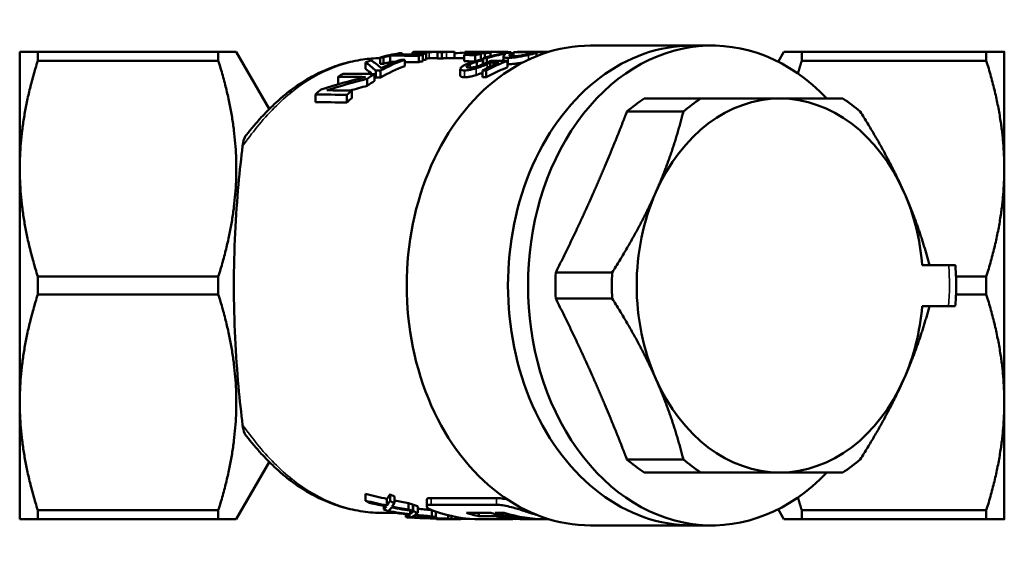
# Model space of a CAD drawing. Header units: millimetres. Extents: x 27 to 202, y 71 to 253.
# Tile 1 of 4: x 27 to 106, y 92 to 134. Entities that reach past the tile are written whole.
import ezdxf

# ---------------------------------------------------------------- set-up
doc = ezdxf.new("R2010")
doc.units = ezdxf.units.MM
doc.layers.add('Видимые тонкие (ГОСТ)', color=7, linetype='Continuous', lineweight=35)
doc.layers.add('Видимый контур (ГОСТ)', color=7, linetype='Continuous', lineweight=50)

msp = doc.modelspace()

# ---------------------------------------------------------------- linework, layer by layer
at = {"layer": 'Видимые тонкие (ГОСТ)'}
for p, q in [((58.846, 131.645), (58.846, 131.477)), ((59.231, 131.694), (59.231, 131.676)), ((59.761, 131.689), (59.761, 131.682)), ((59.829, 131.67), (59.829, 131.17)), ((60.578, 131.693), (60.578, 131.669)), ((61.224, 131.684), (61.224, 131.184)), ((65.827, 131.259), (65.827, 130.974)), ((66.173, 131.21), (66.173, 130.696)), ((66.286, 131.472), (66.286, 131.382)), ((67.792, 131.444), (67.792, 131.06)), ((63.131, 130.709), (63.131, 130.422)), ((63.598, 130.364), (63.598, 129.825)), ((64.474, 130.704), (64.474, 130.387)), ((62.668, 130.2), (62.668, 129.656)), ((60.001, 95.359), (60.001, 95.893)), ((65.232, 95.359), (65.232, 95.893)), ((67.427, 94.86), (67.427, 95.005)), ((66.723, 94.209), (66.723, 94.221))]:
    msp.add_line(p, q, dxfattribs=at)
for centre, major_axis, ratio, start_param, end_param in [((56.157, 112.944), (0, 18.25), 0.766044, 0.018023, 0.548933), ((49.662, 126.806), (-1.248, 1.563), 0.54835, 5.870504, 6.283185), ((90.668, 112.94), (0, -14.25), 0.766044, 1.453737, 1.685639), ((49.662, 99.081), (-1.248, -1.563), 0.54835, 0, 0.412681), ((56.157, 112.944), (0, -18.25), 0.766044, 5.734253, 6.283185)]:
    msp.add_ellipse(centre, major_axis=major_axis, ratio=ratio, start_param=start_param, end_param=end_param, dxfattribs=at)
for points, knots in [([(44.861, 124.136), (45.24, 124.663), (45.627, 125.171), (46.019, 125.65), (46.465, 126.196), (46.926, 126.713), (47.875, 127.672), (48.363, 128.114), (48.862, 128.512)], [-0.1789919, -0.1789919, -0.1789919, -0.1789919, 0, 0, 0, 0.204168, 0.204168, 0.408336, 0.408336, 0.408336, 0.408336]), ([(48.862, 97.375), (48.363, 97.774), (47.875, 98.216), (46.926, 99.175), (46.465, 99.692), (46.019, 100.238), (45.627, 100.717), (45.24, 101.225), (44.861, 101.751)], [0, 0, 0, 0, 0.204168, 0.204168, 0.408336, 0.408336, 0.408336, 0.5873279, 0.5873279, 0.5873279, 0.5873279])]:
    msp.add_open_spline(points, degree=3, knots=knots, dxfattribs=at)
at = {"layer": 'Видимый контур (ГОСТ)'}
for p, q in [((72.777, 132.194), (80.904, 132.194)), ((80.904, 132.194), (82.511, 132.194)), ((26.979, 131.682), (26.986, 131.694)), ((26.979, 131.682), (26.979, 94.206)), ((26.986, 131.694), (28.429, 131.694)), ((28.429, 130.979), (28.429, 131.694)), ((42.915, 131.694), (28.429, 131.694)), ((42.915, 131.694), (44.358, 131.694)), ((42.915, 131.694), (42.915, 130.979)), ((47.006, 127.108), (44.358, 131.694)), ((55.905, 131.245), (55.905, 130.732)), ((56.163, 131.244), (56.163, 130.731)), ((56.713, 131.388), (56.713, 130.879)), ((57.674, 131.572), (57.674, 131.473)), ((58.497, 131.665), (58.497, 131.47)), ((58.994, 131.379), (58.994, 130.87)), ((59.01, 131.694), (59.292, 131.694)), ((59.315, 131.451), (59.315, 130.944)), ((59.602, 131.567), (59.602, 131.064)), ((60.419, 131.694), (60.699, 131.694)), ((60.512, 131.665), (60.512, 131.164)), ((60.838, 131.665), (60.838, 131.164)), ((61.312, 131.694), (61.626, 131.694)), ((61.626, 131.194), (62.636, 131.194)), ((61.868, 131.68), (61.868, 131.194)), ((62.636, 131.447), (62.636, 130.94)), ((62.704, 131.678), (62.704, 131.461)), ((62.962, 131.678), (62.962, 131.502)), ((63.297, 131.694), (65.876, 131.694)), ((63.419, 131.585), (63.419, 131.508)), ((63.512, 131.694), (63.512, 131.597)), ((63.53, 131.424), (63.53, 130.959)), ((63.984, 131.515), (63.984, 131.031)), ((64.156, 131.18), (64.156, 131.03)), ((64.313, 131.569), (64.313, 131.228)), ((64.449, 131.179), (64.449, 130.819)), ((64.767, 131.628), (64.767, 131.351)), ((65.792, 131.693), (65.792, 131.559)), ((65.792, 131.31), (65.792, 130.974)), ((66.114, 131.691), (66.114, 131.598)), ((66.401, 131.659), (66.401, 131.597)), ((66.425, 131.597), (66.425, 131.335)), ((66.606, 131.656), (66.606, 131.328)), ((68.298, 131.694), (68.985, 131.694)), ((68.433, 131.584), (68.433, 131.339)), ((69.137, 131.652), (69.137, 131.598)), ((87.827, 130.9), (88.285, 131.694)), ((88.285, 131.694), (89.728, 131.694)), ((89.728, 130.979), (89.728, 131.694)), ((89.728, 131.694), (104.535, 131.694)), ((104.535, 131.694), (104.535, 130.979)), ((105.979, 122.319), (105.979, 131.694)), ((42.915, 130.979), (28.429, 130.979)), ((54.73, 130.84), (54.73, 130.315)), ((57.886, 131.058), (57.886, 130.54)), ((62.838, 130.503), (62.838, 130.498)), ((63.659, 130.896), (63.659, 130.513)), ((64.128, 131.02), (64.128, 130.682)), ((64.158, 131.03), (64.158, 130.694)), ((64.741, 130.823), (64.741, 130.519)), ((66.112, 130.972), (66.112, 130.451)), ((89.728, 130.979), (104.535, 130.979)), ((52.539, 129.695), (52.539, 129.133)), ((55.454, 129.91), (55.454, 129.356)), ((55.541, 130.185), (55.541, 129.639)), ((55.92, 130.181), (55.92, 129.636)), ((62.33, 130.33), (62.33, 129.79)), ((64.115, 130.197), (64.115, 129.653)), ((64.412, 130.195), (64.412, 129.65)), ((54.869, 129.534), (54.869, 128.967)), ((50.706, 128.278), (50.706, 127.662)), ((53.237, 128.241), (53.237, 127.624)), ((53.621, 128.58), (53.621, 127.977)), ((77.084, 127.944), (81.615, 127.944)), ((75.698, 126.899), (80.229, 126.899)), ((105.979, 103.569), (105.979, 122.319)), ((99.397, 114.573), (101.512, 114.573)), ((102.053, 114.573), (101.512, 114.573)), ((69.988, 113.988), (74.519, 113.988)), ((28.429, 112.229), (28.429, 113.658)), ((42.915, 113.658), (28.429, 113.658)), ((42.915, 113.658), (42.915, 112.229)), ((102.107, 113.658), (104.535, 113.658)), ((104.535, 113.658), (104.535, 112.229)), ((42.915, 112.229), (28.429, 112.229)), ((102.107, 112.229), (104.535, 112.229)), ((69.988, 111.899), (74.519, 111.899)), ((101.509, 111.276), (99.394, 111.276)), ((101.509, 111.276), (102.05, 111.276)), ((105.979, 94.194), (105.979, 103.569)), ((47.006, 98.78), (44.358, 94.194)), ((75.698, 98.988), (80.229, 98.988)), ((77.084, 97.944), (81.615, 97.944)), ((54.717, 95.673), (54.717, 96.217)), ((56.442, 95.294), (56.442, 95.826)), ((56.699, 95.66), (56.699, 96.204)), ((57.054, 95.472), (57.054, 96.01)), ((59.633, 95.227), (59.633, 95.757)), ((60.001, 95.893), (65.232, 95.893)), ((28.429, 94.194), (28.429, 94.908)), ((42.915, 94.908), (28.429, 94.908)), ((42.915, 94.908), (42.915, 94.194)), ((56.198, 94.978), (56.198, 95.257)), ((56.581, 94.836), (56.581, 94.872)), ((58.178, 94.97), (58.178, 95.492)), ((58.305, 94.603), (58.305, 94.878)), ((58.513, 94.846), (58.513, 95.364)), ((58.562, 94.828), (58.562, 95.346)), ((58.918, 94.711), (58.918, 95.225)), ((65.232, 95.359), (60.001, 95.359)), ((60.042, 94.42), (60.042, 94.915)), ((87.827, 94.988), (88.285, 94.194)), ((89.728, 94.908), (104.535, 94.908)), ((89.728, 94.194), (89.728, 94.908)), ((104.535, 94.908), (104.535, 94.194)), ((26.979, 94.206), (26.986, 94.194)), ((28.429, 94.194), (26.986, 94.194)), ((42.915, 94.194), (28.429, 94.194)), ((44.358, 94.194), (42.915, 94.194)), ((56.157, 94.694), (57.146, 94.694)), ((57.968, 94.361), (57.968, 94.592)), ((58.062, 94.424), (58.062, 94.581)), ((60.377, 94.357), (60.377, 94.793)), ((60.431, 94.194), (60.431, 94.245)), ((61.271, 94.194), (60.431, 94.194)), ((61.271, 94.194), (61.271, 94.225)), ((61.322, 94.194), (61.806, 94.194)), ((61.35, 94.24), (61.35, 94.51)), ((61.601, 94.214), (61.601, 94.219)), ((61.619, 94.218), (61.619, 94.449)), ((61.946, 94.198), (61.946, 94.382)), ((62.833, 94.696), (64.782, 94.696)), ((63.825, 94.438), (63.825, 94.696)), ((65.115, 94.438), (63.825, 94.438)), ((63.979, 94.194), (66.135, 94.194)), ((65.115, 94.438), (65.115, 94.598)), ((65.126, 94.696), (65.861, 94.696)), ((65.364, 94.221), (67.312, 94.221)), ((66.013, 94.285), (66.013, 94.389)), ((67.099, 94.196), (67.099, 94.221)), ((67.863, 94.196), (67.099, 94.196)), ((68.083, 94.194), (68.427, 94.194)), ((69.162, 94.194), (69.438, 94.194)), ((89.728, 94.194), (88.285, 94.194)), ((89.728, 94.194), (104.535, 94.194)), ((72.777, 93.694), (80.904, 93.694)), ((80.904, 93.694), (82.511, 93.694))]:
    msp.add_line(p, q, dxfattribs=at)
for centre, major_axis, ratio, start_param, end_param in [((82.511, 112.944), (0, 19.25), 0.766044, 5.605811, 10.102153), ((72.777, 112.944), (0, 19.25), 0.766044, 0, 3.141593), ((80.904, 112.944), (0, 19.25), 0.766044, 0, 3.141593), ((80.904, 112.944), (0, 19.25), 0.766044, 0, 3.141593), ((59.063, 112.944), (0, -18.75), 0.774459, 3.255251, 3.360823), ((-141.198, 112.944), (906.31, 0), 0.020688, 1.351274, 1.351566), ((59.325, 112.944), (0, 18.75), 0.774459, 0.180891, 0.219523), ((-106.338, 112.944), (906.31, 0), 0.020688, 1.387346, 1.389905), ((59.325, 112.944), (0, 18.75), 0.774459, 0.113946, 0.153017), ((-81.028, 112.944), (906.31, 0), 0.020688, 1.415885, 1.417779), ((-45.372, 112.944), (906.31, 0), 0.020688, 1.456851, 1.457138), ((61.049, 112.944), (0, -18.75), 0.774459, 3.257422, 3.296504), ((61.643, 112.944), (0, 18.75), 0.774459, 0.16099, 0.18345), ((-45.372, 112.944), (906.31, 0), 0.020688, 1.45471, 1.454967), ((61.315, 112.944), (0, -18.75), 0.774459, 3.195767, 3.196979), ((10.341, 112.944), (906.31, 0), 0.020688, 1.51505, 1.51541), ((10.341, 112.944), (882.141, 0), 0.020688, 1.513521, 1.513891), ((65.283, 112.944), (31.086, 0), 0.603159, 1.653851, 1.680849), ((64.982, 112.944), (0, -18.75), 0.774459, 3.284829, 3.303893), ((42.87, 112.944), (122.319, 0), 0.153288, 1.401084, 1.408495), ((63.297, 112.944), (0, -18.75), 0.774459, 3.141593, 3.182432), ((25.701, 112.944), (906.31, 0), 0.020688, 1.529672, 1.529957), ((92.777, 112.944), (-209.231, 0), 0.089614, 4.850437, 4.855625), ((63.559, 112.944), (0, 18.75), 0.774459, 0.003255, 0.041124), ((64.982, 112.944), (0, -18.75), 0.774459, 3.230523, 3.249457), ((50.251, 112.944), (122.319, 0), 0.153288, 1.455577, 1.462932), ((60.561, 112.944), (906.31, 0), 0.020688, 1.565025, 1.567541), ((65.983, 112.944), (0, 18.75), 0.774459, 0.138048, 0.169712), ((82.275, 112.944), (-209.231, 0), 0.089614, 4.796163, 4.801319), ((67.53, 112.944), (0, -18.75), 0.774459, 3.242593, 3.376115), ((-146.451, 112.944), (906.31, 0), 0.020688, 1.335941, 1.336274), ((65.983, 112.944), (0, 18.75), 0.774459, 0.083774, 0.11522), ((67.828, 112.944), (0, 18.75), 0.774459, 0.128298, 0.234855), ((65.876, 112.944), (0, 18.75), 0.774459, 6.26683, 6.288957), ((-25.316, 112.944), (906.31, 0), 0.020688, 1.469398, 1.469796), ((67.53, 112.944), (0, -18.75), 0.774459, 3.173453, 3.205298), ((8.908, 112.944), (906.31, 0), 0.020688, 1.504292, 1.507091), ((68.298, 112.944), (-38.627, 0), 0.485418, 4.712389, 4.74425), ((68.985, 112.944), (-38.843, 0), 0.482708, 4.700827, 4.750194), ((33.262, 112.944), (906.31, 0), 0.020688, 1.530924, 1.532992), ((69.635, 112.944), (0, -18.75), 0.774459, 3.24941, 3.250975), ((-29.454, 112.944), (906.31, 0), 0.020688, 1.462578, 1.462979), ((70.102, 112.944), (0, 18.75), 0.774459, 0.051212, 0.066504), ((59.063, 112.944), (0, -18.75), 0.774459, 3.412862, 3.444587), ((52.174, 112.944), (0, -18.75), 0.456799, 2.737633, 2.838599), ((52.98, 112.944), (0, 18.75), 0.436278, 5.90642, 6.011916), ((-141.198, 112.944), (882.141, 0), 0.020688, 1.345157, 1.345457), ((61.634, 112.944), (0, 18.75), 0.774459, 0.261084, 0.404415), ((61.634, 112.944), (0, -18.25), 0.774459, 3.410004, 3.557764), ((61.332, 112.944), (0, -18.75), 0.774459, 3.402337, 3.518358), ((59.325, 112.944), (0, -18.25), 0.774459, 3.327497, 3.367232), ((-106.338, 112.944), (882.141, 0), 0.020688, 1.384451, 1.384892), ((-176.058, 112.944), (906.31, 0), 0.020688, 1.309712, 1.310052), ((-106.338, 112.944), (882.141, 0), 0.020688, 1.382261, 1.383539), ((61.643, 112.944), (0, -18.25), 0.774459, 3.307034, 3.330128), ((42.87, 112.944), (119.057, 0), 0.153288, 1.397473, 1.404008), ((-174.785, 112.944), (906.31, 0), 0.020688, 1.303998, 1.304409), ((50.251, 112.944), (119.057, 0), 0.153288, 1.453736, 1.455186), ((69.799, 112.944), (0, -18.75), 0.774459, 3.448293, 3.543808), ((67.987, 112.944), (0, 18.75), 0.774459, 0.266798, 0.268949), ((70.102, 112.944), (0, 18.75), 0.774459, 0.278337, 0.402572), ((70.102, 112.944), (0, -18.25), 0.774459, 3.427767, 3.555861), ((-208.212, 112.944), (906.31, 0), 0.020688, 1.264096, 1.264877), ((-182.903, 112.944), (906.31, 0), 0.020688, 1.292459, 1.293956), ((67.828, 112.944), (0, -18.25), 0.774459, 3.286171, 3.29662), ((72.168, 112.944), (-38.627, 0), 0.485418, 5.181056, 5.287198), ((59.063, 112.944), (0, -18.75), 0.774459, 3.578172, 3.607563), ((-354.657, 112.944), (906.31, 0), 0.020688, 1.102129, 1.104826), ((-330.303, 112.944), (906.31, 0), 0.020688, 1.131134, 1.134217), ((52.174, 112.944), (0, 18.25), 0.456799, 5.906256, 5.971615), ((61.634, 112.944), (0, 18.75), 0.774459, 0.439663, 0.484665), ((52.174, 112.944), (0, 18.25), 0.456799, 5.867484, 5.878925), ((-300.696, 112.944), (906.31, 0), 0.020688, 1.166381, 1.166836), ((-300.696, 112.944), (882.141, 0), 0.020688, 1.154625, 1.155095), ((-290.667, 112.944), (906.31, 0), 0.020688, 1.168224, 1.168581), ((-290.667, 112.944), (882.141, 0), 0.020688, 1.156528, 1.156896), ((72.966, 112.944), (-38.843, 0), 0.482708, 5.197054, 5.294292), ((-354.657, 112.944), (882.141, 0), 0.020688, 1.090822, 1.090999), ((72.966, 112.944), (-37.808, 0), 0.482708, 5.211536, 5.253931), ((61.634, 112.944), (0, -18.25), 0.774459, 3.594182, 3.640739), ((59.063, 112.944), (0, -18.75), 0.774459, 3.716401, 3.754785), ((-470.858, 112.944), (906.31, 0), 0.020688, 0.954185, 0.957604), ((-446.504, 112.944), (906.31, 0), 0.020688, 0.986245, 0.988893), ((61.634, 112.944), (0, 18.75), 0.774459, 0.584552, 0.616611), ((-470.858, 112.944), (882.141, 0), 0.020688, 0.934629, 0.938191), ((61.634, 112.944), (0, -18.25), 0.774459, 3.744384, 3.77776), ((82.794, 112.944), (0, 16.75), 0.766044, 0.461193, 0.586005), ((87.975, 112.944), (0, 15), 0.766044, 0, 1.047198), ((87.325, 112.944), (0, 16.75), 0.766044, 0.461193, 0.586005), ((87.975, 112.944), (0, 15), 0.766044, 5.235988, 6.283185), ((87.325, 112.944), (0, -16.75), 0.766044, 2.555588, 2.6804), ((87.975, 112.944), (0, -15), 0.766044, 4.18879, 5.235988), ((87.975, 112.944), (0, 15), 0.766044, 4.82123, 5.235988), ((82.794, 112.944), (0, 16.75), 0.766044, 1.50839, 1.633202), ((87.325, 112.944), (0, 16.75), 0.766044, 1.50839, 1.633202), ((87.975, 112.944), (0, 15), 0.766044, 4.18879, 4.600971), ((87.975, 112.944), (0, -15), 0.766044, 5.235988, 6.283185), ((87.975, 112.944), (0, -15), 0.766044, 0, 1.047198), ((82.794, 112.944), (0, 16.75), 0.766044, 2.555588, 2.6804), ((87.325, 112.944), (0, 16.75), 0.766044, 2.555588, 2.6804), ((87.325, 112.944), (0, -16.75), 0.766044, 0.461193, 0.586005), ((67.687, 112.944), (-32.427, 0), 0.562797, 1.159298, 1.216646), ((67.687, 112.944), (-33.316, 0), 0.562797, 1.170906, 1.226488), ((60.309, 112.944), (0, -18.75), 0.766044, 5.883295, 5.908478), ((54.712, 112.944), (0, 18.25), 0.273213, 3.495743, 3.55132), ((54.712, 112.944), (0, -18.75), 0.273213, 0.344308, 0.398175), ((62.268, 112.944), (0, -18.25), 0.766044, 5.873458, 5.901037), ((62.268, 112.944), (0, -18.75), 0.766044, 5.885011, 5.911732), ((67.793, 112.944), (-32.867, 0), 0.555268, 1.237968, 1.273934), ((67.401, 112.944), (-33.741, 0), 0.555696, 1.196089, 1.239055), ((54.652, 112.944), (0, -18.75), 0.288127, 0.290227, 0.331741), ((60.309, 112.944), (0, -18.75), 0.766044, 5.992959, 6.018709), ((55.199, 112.944), (0, 18.75), 0.276404, 3.406068, 3.459156), ((60.309, 112.944), (0, -18.75), 0.766044, 6.02062, 6.044689), ((65.228, 112.944), (-33.316, 0), 0.562797, 1.308231, 1.361484), ((67.23, 112.944), (-33.347, 0), 0.562266, 1.253233, 1.306321), ((55.081, 112.944), (0, 18.75), 0.289964, 3.471801, 3.513046), ((67.793, 112.944), (-33.767, 0), 0.555268, 1.240588, 1.282082), ((62.268, 112.944), (0, -18.25), 0.766044, 5.986323, 6.011282), ((62.268, 112.944), (0, -18.75), 0.766044, 5.994471, 6.018709), ((57.241, 112.944), (0, -18.75), 0.273213, 0.209313, 0.260929), ((57.241, 112.944), (0, 18.25), 0.273213, 3.399626, 3.409844), ((62.268, 112.944), (0, -18.25), 0.766044, 6.014934, 6.04123), ((62.268, 112.944), (0, -18.75), 0.766044, 6.022256, 6.047806), ((65.275, 112.944), (-32.867, 0), 0.555268, 1.376166, 1.409823), ((63.979, 112.944), (0, -18.75), 0.766044, 6.015802, 6.283185), ((71.222, 112.944), (0, -18.75), 0.766044, 6.015802, 6.086505), ((64.887, 112.944), (-33.741, 0), 0.555696, 1.3323, 1.373589), ((65.086, 112.944), (-53.377, 0), 0.351278, 1.43704, 1.500745), ((59.883, 112.944), (0, -18.75), 0.766044, 6.149429, 6.168016), ((57.217, 112.944), (0, -18.75), 0.288127, 0.157056, 0.197207), ((60.309, 112.944), (0, -18.75), 0.766044, 6.126129, 6.151157), ((64.348, 112.944), (-53.215, 0), 0.352344, 1.455627, 1.519487), ((57.736, 112.944), (0, 18.75), 0.276404, 3.273621, 3.325116), ((64.767, 112.944), (-33.347, 0), 0.562266, 1.387273, 1.438768), ((57.65, 112.944), (0, 18.75), 0.289964, 3.337322, 3.376972), ((65.275, 112.944), (-33.767, 0), 0.555268, 1.375067, 1.415207), ((62.268, 112.944), (0, -18.75), 0.766044, 6.127596, 6.151157), ((65.086, 112.944), (-51.953, 0), 0.351278, 1.480035, 1.481565), ((61.322, 112.944), (0, -18.75), 0.320683, 6.274665, 6.329615), ((62.355, 112.944), (0, -18.75), 0.766044, 6.213134, 6.231876), ((62.268, 112.944), (0, -18.75), 0.766044, 6.236755, 6.260746), ((61.806, 112.944), (0, 18.75), 0.331546, 3.141593, 3.164032), ((61.013, 112.944), (-34.562, 0), 0.542503, 1.597788, 1.631455), ((66.135, 112.944), (0, -18.75), 0.766044, 6.051261, 6.121643), ((68.083, 112.944), (0, -18.75), 0.766044, 6.051261, 6.20796), ((67.425, 112.944), (0, -18.75), 0.766044, 6.121643, 6.184707), ((68.427, 112.944), (0, -18.75), 0.766044, 6.051261, 6.308785), ((66.135, 112.944), (0, -18.75), 0.766044, 6.229477, 6.324161), ((69.162, 112.944), (0, -18.75), 0.766044, 6.051261, 6.283185), ((70.218, 112.944), (-42.768, 0), 0.438417, 1.472318, 1.495571), ((68.083, 112.944), (0, -18.75), 0.766044, 6.229477, 6.283185)]:
    msp.add_ellipse(centre, major_axis=major_axis, ratio=ratio, start_param=start_param, end_param=end_param, dxfattribs=at)
for points, knots in [([(55.905, 131.191), (55.438, 131.181), (54.971, 131.142), (53.961, 130.997), (53.419, 130.879), (52.353, 130.568), (51.828, 130.375), (50.803, 129.918), (50.303, 129.654), (49.334, 129.06), (48.865, 128.729), (48.414, 128.369)], [3.1583246, 3.1583246, 3.1583246, 3.1583246, 3.2513792, 3.2513792, 3.3611658, 3.3611658, 3.4709523, 3.4709523, 3.5807389, 3.5807389, 3.6905254, 3.6905254, 3.6905254, 3.6905254]), ([(58.502, 131.669), (58.488, 131.663), (58.505, 131.658), (58.591, 131.649), (58.667, 131.647), (58.773, 131.645), (58.809, 131.645), (58.846, 131.645)], [-0.08849542, -0.08849542, -0.08849542, -0.08849542, -0.05780725, -0.05780725, -0.01790525, -0.01790525, 0, 0, 0, 0]), ([(58.957, 131.694), (58.844, 131.693), (58.747, 131.691), (58.621, 131.685), (58.557, 131.681), (58.513, 131.672), (58.506, 131.671), (58.502, 131.669)], [-0.1493096, -0.1493096, -0.1493096, -0.1493096, -0.0688474, -0.0688474, -0.0150269, -0.0150269, 0, 0, 0, 0]), ([(58.846, 131.645), (58.973, 131.644), (59.123, 131.646), (59.382, 131.654), (59.506, 131.658), (59.721, 131.666), (59.775, 131.668), (59.829, 131.67)], [-0.1698457, -0.1698457, -0.1698457, -0.1698457, -0.0651799, -0.0651799, -0.0161656, -0.0161656, 0, 0, 0, 0]), ([(59.254, 131.676), (59.175, 131.676), (59.101, 131.677), (59.01, 131.679), (58.982, 131.681), (58.972, 131.683), (58.968, 131.684), (58.984, 131.687), (59.008, 131.689), (59.093, 131.692), (59.157, 131.693), (59.231, 131.694)], [-0.279293, -0.279293, -0.279293, -0.279293, -0.1609873, -0.1609873, -0.0733406, -0.0733406, -0.0537657, -0.0537657, -0.0287806, -0.0287806, 0, 0, 0, 0]), ([(59.315, 131.451), (59.267, 131.452), (59.224, 131.455), (59.187, 131.464), (59.181, 131.469), (59.189, 131.479), (59.201, 131.486), (59.284, 131.51), (59.36, 131.526), (59.488, 131.549), (59.545, 131.559), (59.602, 131.567)], [-0.1546715, -0.1546715, -0.1546715, -0.1546715, -0.1071675, -0.1071675, -0.0776511, -0.0776511, -0.0544665, -0.0544665, -0.0224735, -0.0224735, 0, 0, 0, 0]), ([(59.231, 131.694), (59.271, 131.694), (59.313, 131.694), (59.392, 131.693), (59.441, 131.693), (59.584, 131.692), (59.674, 131.69), (59.761, 131.689)], [-0.06776174, -0.06776174, -0.06776174, -0.06776174, -0.04385076, -0.04385076, -0.02634013, -0.02634013, 0, 0, 0, 0]), ([(59.905, 131.686), (59.846, 131.684), (59.786, 131.683), (59.659, 131.68), (59.605, 131.679), (59.451, 131.677), (59.346, 131.676), (59.254, 131.676)], [-0.07151264, -0.07151264, -0.07151264, -0.07151264, -0.05889123, -0.05889123, -0.04386034, -0.04386034, 0, 0, 0, 0]), ([(59.829, 131.67), (59.947, 131.675), (60.07, 131.68), (60.276, 131.686), (60.372, 131.689), (60.508, 131.692), (60.544, 131.693), (60.578, 131.693)], [-0.09385418, -0.09385418, -0.09385418, -0.09385418, -0.0503489, -0.0503489, -0.01336616, -0.01336616, 0, 0, 0, 0]), ([(60.512, 131.192), (60.425, 131.19), (60.33, 131.188), (60.177, 131.183), (60.053, 131.179), (59.829, 131.17)], [0.0084229, 0.0084229, 0.0084229, 0.0084229, 0.04062029, 0.04062029, 0.05879014, 0.05879014, 0.05879014, 0.05879014]), ([(60.39, 131.694), (60.29, 131.693), (60.192, 131.692), (60.056, 131.689), (59.982, 131.687), (59.905, 131.686)], [-0.04444192, -0.04444192, -0.04444192, -0.04444192, -0.02305104, -0.02305104, 0, 0, 0, 0]), ([(60.986, 131.687), (60.801, 131.68), (60.646, 131.672), (60.565, 131.668), (60.547, 131.667), (60.529, 131.666)], [-0.02569303, -0.02569303, -0.02569303, -0.02569303, -0.00542979, -0.00542979, 0, 0, 0, 0]), ([(60.578, 131.693), (60.678, 131.694), (60.767, 131.694), (60.898, 131.691), (60.947, 131.689), (60.987, 131.687)], [-0.08889294, -0.08889294, -0.08889294, -0.08889294, -0.0501387, -0.0501387, -0.01870383, -0.01870383, -0.01870383, -0.01870383]), ([(60.838, 131.665), (60.877, 131.667), (60.986, 131.674), (61.184, 131.683), (61.204, 131.684), (61.224, 131.684)], [-0.07467337, -0.07467337, -0.07467337, -0.07467337, -0.00776656, -0.00776656, 0, 0, 0, 0]), ([(61.224, 131.184), (61.16, 131.181), (61.092, 131.178), (60.988, 131.172), (60.918, 131.168), (60.838, 131.164)], [0, 0, 0, 0, 0.02490397, 0.02490397, 0.03734331, 0.03734331, 0.03734331, 0.03734331]), ([(61.312, 131.694), (61.278, 131.694), (61.235, 131.693), (61.126, 131.691), (61.059, 131.689), (60.986, 131.687)], [-0.05337125, -0.05337125, -0.05337125, -0.05337125, -0.02825257, -0.02825257, 0, 0, 0, 0]), ([(61.224, 131.684), (61.326, 131.689), (61.422, 131.691), (61.584, 131.694), (61.652, 131.694), (61.758, 131.692), (61.843, 131.689), (61.867, 131.682), (61.868, 131.681), (61.868, 131.68)], [-0.2744715, -0.2744715, -0.2744715, -0.2744715, -0.1837275, -0.1837275, -0.0997503, -0.0997503, -0.0220563, -0.0220563, -0.0100212, -0.0100212, -0.0100212, -0.0100212]), ([(61.626, 131.194), (61.61, 131.194), (61.592, 131.194), (61.474, 131.193), (61.354, 131.19), (61.224, 131.184)], [0.09080869, 0.09080869, 0.09080869, 0.09080869, 0.09717342, 0.09717342, 0.13011741, 0.13011741, 0.13011741, 0.13011741]), ([(65.808, 131.37), (65.791, 131.337), (65.779, 131.302), (65.814, 131.268), (65.82, 131.263), (65.827, 131.259)], [-0.08764191, -0.08764191, -0.08764191, -0.08764191, -0.0118807, -0.0118807, 0, 0, 0, 0]), ([(65.97, 131.54), (65.946, 131.523), (65.922, 131.503), (65.868, 131.455), (65.843, 131.429), (65.818, 131.389), (65.813, 131.38), (65.808, 131.37)], [-0.1544317, -0.1544317, -0.1544317, -0.1544317, -0.095777, -0.095777, -0.0224984, -0.0224984, 0, 0, 0, 0]), ([(65.827, 131.259), (65.845, 131.247), (65.876, 131.236), (65.954, 131.221), (66.005, 131.214), (66.117, 131.211), (66.144, 131.21), (66.173, 131.21)], [-0.1115403, -0.1115403, -0.1115403, -0.1115403, -0.0587003, -0.0587003, -0.0134038, -0.0134038, 0, 0, 0, 0]), ([(66.114, 131.679), (66.151, 131.677), (66.192, 131.674), (66.286, 131.668), (66.343, 131.663), (66.401, 131.659)], [-0.0398636, -0.0398636, -0.0398636, -0.0398636, -0.02243553, -0.02243553, 0, 0, 0, 0]), ([(66.173, 131.21), (66.248, 131.21), (66.334, 131.212), (66.52, 131.226), (66.617, 131.236), (66.831, 131.263), (66.962, 131.283), (67.257, 131.334), (67.402, 131.362), (67.627, 131.408), (67.712, 131.427), (67.792, 131.444)], [-0.2076444, -0.2076444, -0.2076444, -0.2076444, -0.1629616, -0.1629616, -0.1218831, -0.1218831, -0.07847, -0.07847, -0.0313658, -0.0313658, 0, 0, 0, 0]), ([(66.576, 131.328), (66.518, 131.328), (66.469, 131.33), (66.387, 131.339), (66.355, 131.345), (66.304, 131.363), (66.268, 131.384), (66.275, 131.445), (66.28, 131.459), (66.286, 131.472)], [-0.3762967, -0.3762967, -0.3762967, -0.3762967, -0.2732114, -0.2732114, -0.1675952, -0.1675952, -0.0369388, -0.0369388, 0, 0, 0, 0]), ([(66.286, 131.472), (66.298, 131.496), (66.326, 131.534), (66.407, 131.586), (66.416, 131.592), (66.425, 131.597)], [-0.1934948, -0.1934948, -0.1934948, -0.1934948, -0.0213626, -0.0213626, 0, 0, 0, 0]), ([(67.047, 131.365), (67.012, 131.36), (66.976, 131.355), (66.906, 131.347), (66.871, 131.344), (66.772, 131.334), (66.707, 131.33), (66.617, 131.328), (66.596, 131.328), (66.576, 131.328)], [-0.06682537, -0.06682537, -0.06682537, -0.06682537, -0.05267666, -0.05267666, -0.03807905, -0.03807905, -0.00948569, -0.00948569, 0, 0, 0, 0]), ([(67.529, 131.451), (67.467, 131.438), (67.4, 131.425), (67.261, 131.399), (67.192, 131.387), (67.095, 131.372), (67.071, 131.369), (67.047, 131.365)], [-0.05364358, -0.05364358, -0.05364358, -0.05364358, -0.02942771, -0.02942771, -0.00732475, -0.00732475, 0, 0, 0, 0]), ([(67.888, 131.534), (67.819, 131.517), (67.723, 131.493), (67.571, 131.46), (67.55, 131.455), (67.529, 131.451)], [-0.06323433, -0.06323433, -0.06323433, -0.06323433, -0.008526, -0.008526, 0, 0, 0, 0]), ([(67.792, 131.444), (68.032, 131.495), (68.226, 131.538), (68.398, 131.576), (68.417, 131.58), (68.433, 131.584)], [-0.1062903, -0.1062903, -0.1062903, -0.1062903, -0.0118908, -0.0118908, 0, 0, 0, 0]), ([(68.05, 131.582), (68.029, 131.575), (67.985, 131.56), (67.911, 131.54), (67.9, 131.537), (67.888, 131.534)], [-0.05117592, -0.05117592, -0.05117592, -0.05117592, -0.00726508, -0.00726508, 0, 0, 0, 0]), ([(62.845, 130.715), (62.72, 130.66), (62.609, 130.604), (62.455, 130.503), (62.383, 130.446), (62.341, 130.377), (62.335, 130.364), (62.333, 130.351)], [-0.1415643, -0.1415643, -0.1415643, -0.1415643, -0.0704271, -0.0704271, -0.014315, -0.014315, 0, 0, 0, 0]), ([(62.668, 130.2), (62.734, 130.2), (62.806, 130.202), (62.95, 130.214), (63.022, 130.223), (63.168, 130.25), (63.293, 130.275), (63.508, 130.337), (63.553, 130.35), (63.598, 130.364)], [-0.1966302, -0.1966302, -0.1966302, -0.1966302, -0.1265496, -0.1265496, -0.0673481, -0.0673481, -0.0141531, -0.0141531, 0, 0, 0, 0]), ([(63.092, 130.422), (63.022, 130.422), (62.959, 130.427), (62.876, 130.448), (62.851, 130.463), (62.839, 130.489), (62.837, 130.496), (62.838, 130.503)], [-0.07030069, -0.07030069, -0.07030069, -0.07030069, -0.03735455, -0.03735455, -0.00896469, -0.00896469, 0, 0, 0, 0]), ([(62.838, 130.503), (62.839, 130.515), (62.845, 130.527), (62.867, 130.555), (62.883, 130.569), (62.933, 130.607), (62.985, 130.64), (63.085, 130.689), (63.107, 130.699), (63.131, 130.709)], [-0.09260486, -0.09260486, -0.09260486, -0.09260486, -0.06869467, -0.06869467, -0.0449876, -0.0449876, -0.00959701, -0.00959701, 0, 0, 0, 0]), ([(63.799, 131.032), (63.554, 130.971), (63.25, 130.879), (62.929, 130.75), (62.886, 130.733), (62.845, 130.715)], [-0.1247676, -0.1247676, -0.1247676, -0.1247676, -0.0169139, -0.0169139, 0, 0, 0, 0]), ([(63.633, 130.505), (63.591, 130.493), (63.55, 130.483), (63.468, 130.463), (63.428, 130.455), (63.334, 130.438), (63.259, 130.426), (63.14, 130.422), (63.116, 130.421), (63.092, 130.422)], [-0.1070116, -0.1070116, -0.1070116, -0.1070116, -0.0791285, -0.0791285, -0.0513081, -0.0513081, -0.0112554, -0.0112554, 0, 0, 0, 0]), ([(63.131, 130.709), (63.249, 130.761), (63.365, 130.805), (63.601, 130.878), (63.63, 130.887), (63.659, 130.896)], [-0.07915023, -0.07915023, -0.07915023, -0.07915023, -0.00967371, -0.00967371, 0, 0, 0, 0]), ([(63.598, 130.364), (63.731, 130.406), (63.861, 130.451), (64.097, 130.542), (64.217, 130.593), (64.387, 130.666), (64.431, 130.686), (64.474, 130.704)], [-0.120536, -0.120536, -0.120536, -0.120536, -0.0672834, -0.0672834, -0.0175241, -0.0175241, 0, 0, 0, 0]), ([(64.257, 130.736), (64.165, 130.696), (64.066, 130.655), (63.908, 130.595), (63.823, 130.563), (63.689, 130.521), (63.661, 130.513), (63.633, 130.505)], [-0.1101531, -0.1101531, -0.1101531, -0.1101531, -0.0422556, -0.0422556, -0.0088696, -0.0088696, 0, 0, 0, 0]), ([(63.659, 130.896), (63.859, 130.955), (64, 130.99), (64.096, 131.012), (64.112, 131.016), (64.128, 131.02)], [-0.02981423, -0.02981423, -0.02981423, -0.02981423, -0.00488757, -0.00488757, 0, 0, 0, 0]), ([(64.807, 130.98), (64.749, 130.954), (64.679, 130.923), (64.546, 130.863), (64.464, 130.826), (64.32, 130.763), (64.289, 130.749), (64.257, 130.736)], [-0.1043671, -0.1043671, -0.1043671, -0.1043671, -0.0610312, -0.0610312, -0.0130978, -0.0130978, 0, 0, 0, 0]), ([(64.474, 130.704), (64.535, 130.731), (64.618, 130.768), (64.715, 130.812), (64.728, 130.817), (64.741, 130.823)], [-0.04350853, -0.04350853, -0.04350853, -0.04350853, -0.00580372, -0.00580372, 0, 0, 0, 0]), ([(67.353, 130.844), (67.336, 130.841), (67.32, 130.837), (67.139, 130.802), (67.003, 130.779), (66.776, 130.743), (66.657, 130.727), (66.475, 130.709), (66.411, 130.704), (66.286, 130.698), (66.227, 130.696), (66.173, 130.696)], [0.0520004, 0.0520004, 0.0520004, 0.0520004, 0.0573155, 0.0573155, 0.1100034, 0.1100034, 0.1761642, 0.1761642, 0.2163821, 0.2163821, 0.2605006, 0.2605006, 0.2605006, 0.2605006]), ([(62.333, 130.351), (62.323, 130.311), (62.34, 130.279), (62.429, 130.223), (62.503, 130.21), (62.604, 130.202), (62.635, 130.201), (62.668, 130.2)], [-0.0861324, -0.0861324, -0.0861324, -0.0861324, -0.05421966, -0.05421966, -0.01552189, -0.01552189, 0, 0, 0, 0]), ([(62.668, 129.656), (62.552, 129.657), (62.461, 129.67), (62.375, 129.711), (62.354, 129.728), (62.334, 129.761), (62.33, 129.775), (62.33, 129.79)], [0, 0, 0, 0, 0.05498423, 0.05498423, 0.08030884, 0.08030884, 0.09627655, 0.09627655, 0.09627655, 0.09627655]), ([(63.598, 129.825), (63.467, 129.782), (63.338, 129.746), (63.097, 129.692), (63.012, 129.678), (62.842, 129.659), (62.75, 129.655), (62.668, 129.656)], [0, 0, 0, 0, 0.0414118, 0.0414118, 0.0787124, 0.0787124, 0.1345403, 0.1345403, 0.1345403, 0.1345403]), ([(64.115, 130.017), (64.114, 130.017), (64.112, 130.016), (64.027, 129.98), (63.953, 129.95), (63.782, 129.886), (63.691, 129.855), (63.598, 129.825)], [0.04564959, 0.04564959, 0.04564959, 0.04564959, 0.04618417, 0.04618417, 0.07690352, 0.07690352, 0.10964888, 0.10964888, 0.10964888, 0.10964888]), ([(45.124, 124.97), (45.325, 125.225), (45.528, 125.475), (45.941, 125.965), (46.152, 126.206), (46.582, 126.675), (46.801, 126.903), (47.247, 127.347), (47.475, 127.562), (47.938, 127.978), (48.174, 128.178), (48.414, 128.369)], [-0.0715209, -0.0715209, -0.0715209, -0.0715209, 0.0244505, 0.0244505, 0.1204218, 0.1204218, 0.2163932, 0.2163932, 0.3123646, 0.3123646, 0.408336, 0.408336, 0.408336, 0.408336]), ([(44.861, 124.136), (44.902, 124.479), (44.977, 124.741), (45.096, 124.931), (45.11, 124.951), (45.124, 124.97)], [0, 0, 0, 0, 0.1508884, 0.1508884, 0.1702337, 0.1702337, 0.1702337, 0.1702337]), ([(44.861, 101.751), (44.75, 102.682), (44.636, 103.724), (44.425, 106.062), (44.33, 107.377), (44.201, 110.11), (44.167, 111.53), (44.167, 114.358), (44.201, 115.777), (44.33, 118.511), (44.425, 119.825), (44.636, 122.164), (44.75, 123.206), (44.861, 124.136)], [3.402164, 3.402164, 3.402164, 3.402164, 3.796177, 3.796177, 4.220333, 4.220333, 4.644489, 4.644489, 5.068645, 5.068645, 5.492801, 5.492801, 5.886814, 5.886814, 5.886814, 5.886814]), ([(102.053, 114.573), (102.071, 114.354), (102.086, 114.134), (102.107, 113.695), (102.114, 113.475), (102.121, 113.034), (102.121, 112.814), (102.113, 112.374), (102.106, 112.154), (102.084, 111.714), (102.069, 111.495), (102.051, 111.276)], [6.1769639, 6.1769639, 6.1769639, 6.1769639, 6.2198621, 6.2198621, 6.2627603, 6.2627603, 6.3056584, 6.3056584, 6.3485566, 6.3485566, 6.3914548, 6.3914548, 6.3914548, 6.3914548]), ([(45.124, 100.918), (45.088, 100.964), (45.055, 101.02), (44.946, 101.258), (44.892, 101.486), (44.861, 101.751)], [0.1851505, 0.1851505, 0.1851505, 0.1851505, 0.2245719, 0.2245719, 0.325883, 0.325883, 0.325883, 0.325883]), ([(45.124, 100.918), (45.325, 100.662), (45.528, 100.412), (45.941, 99.922), (46.152, 99.682), (46.582, 99.213), (46.801, 98.984), (47.247, 98.54), (47.475, 98.325), (47.938, 97.91), (48.174, 97.71), (48.414, 97.518)], [-0.479857, -0.479857, -0.479857, -0.479857, -0.3838856, -0.3838856, -0.2879142, -0.2879142, -0.1919428, -0.1919428, -0.0959714, -0.0959714, 0, 0, 0, 0]), ([(48.414, 97.518), (48.865, 97.158), (49.334, 96.828), (50.303, 96.233), (50.803, 95.969), (51.828, 95.512), (52.353, 95.319), (53.419, 95.008), (53.961, 94.891), (55.055, 94.733), (55.606, 94.694), (56.157, 94.694)], [5.7342526, 5.7342526, 5.7342526, 5.7342526, 5.8440391, 5.8440391, 5.9538257, 5.9538257, 6.0636122, 6.0636122, 6.1733988, 6.1733988, 6.2831853, 6.2831853, 6.2831853, 6.2831853]), ([(59.633, 95.757), (59.633, 95.795), (59.658, 95.826), (59.74, 95.863), (59.779, 95.874), (59.875, 95.889), (59.934, 95.893), (60.001, 95.893)], [0.1410723, 0.1410723, 0.1410723, 0.1410723, 0.1916581, 0.1916581, 0.2211454, 0.2211454, 0.2524765, 0.2524765, 0.2524765, 0.2524765]), ([(65.232, 95.893), (65.353, 95.893), (65.497, 95.88), (65.804, 95.834), (65.96, 95.803), (66.12, 95.767)], [0, 0, 0, 0, 0.0565697, 0.0565697, 0.1069958, 0.1069958, 0.1069958, 0.1069958]), ([(60.001, 95.359), (59.907, 95.359), (59.83, 95.351), (59.712, 95.323), (59.673, 95.302), (59.619, 95.238), (59.629, 95.188), (59.728, 95.079), (59.816, 95.02), (60.009, 94.927), (60.091, 94.893), (60.184, 94.86)], [-0.2517899, -0.2517899, -0.2517899, -0.2517899, -0.2079285, -0.2079285, -0.1652756, -0.1652756, -0.1009866, -0.1009866, -0.0375196, -0.0375196, 0, 0, 0, 0]), ([(67.427, 94.86), (67.306, 94.903), (67.171, 94.948), (66.885, 95.037), (66.737, 95.081), (66.386, 95.176), (66.184, 95.225), (65.81, 95.301), (65.639, 95.329), (65.393, 95.354), (65.308, 95.359), (65.232, 95.359)], [-0.2515138, -0.2515138, -0.2515138, -0.2515138, -0.2023892, -0.2023892, -0.1549284, -0.1549284, -0.0929655, -0.0929655, -0.0355129, -0.0355129, 0, 0, 0, 0])]:
    msp.add_open_spline(points, degree=3, knots=knots, dxfattribs=at)
for points in [[(59.01, 131.694), (58.992, 131.694), (58.974, 131.694), (58.957, 131.694)], [(59.829, 131.17), (59.752, 131.167), (59.676, 131.163), (59.602, 131.161)], [(59.761, 131.689), (59.821, 131.688), (59.88, 131.687), (59.937, 131.686)], [(60.419, 131.694), (60.41, 131.694), (60.4, 131.694), (60.39, 131.694)], [(59.602, 131.064), (59.498, 131.048), (59.394, 131.029), (59.315, 131.011)], [(66.173, 130.696), (66.152, 130.697), (66.131, 130.697), (66.112, 130.697)], [(66.91, 94.221), (66.848, 94.217), (66.785, 94.213), (66.723, 94.209)]]:
    msp.add_open_spline(points, degree=3, dxfattribs=at)
for points, weights in [([(104.535, 131.694), (105.979, 131.694), (105.979, 131.694)], [1.01449425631, 1.04025343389, 1]), ([(28.429, 130.979), (25.712, 122.319), (28.429, 113.658)], [1.02592304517, 1.16271278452, 1.02592304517]), ([(42.915, 113.658), (45.632, 122.319), (42.915, 130.979)], [1.03773868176, 1.17610383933, 1.03773868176]), ([(89.728, 130.979), (89.565, 130.458), (89.421, 129.95)], [1.0371238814, 1.04451919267, 1.05112350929]), ([(105.979, 122.319), (105.979, 126.378), (104.535, 130.979)], [1, 1.04025343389, 1.01449425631]), ([(81.615, 127.944), (85.277, 127.944), (87.975, 127.944)], [1.00107537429, 1.02930628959, 1]), ([(87.975, 127.944), (90.672, 127.944), (93.035, 127.944)], [1, 1.02930628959, 1.00107537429]), ([(73.042, 120.444), (74.39, 123.493), (75.698, 126.899)], [1, 1.04462609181, 1.0310963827]), ([(78.024, 120.444), (79.372, 123.493), (80.229, 126.899)], [1, 1.02930628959, 1.00107537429]), ([(94.421, 126.899), (96.577, 123.493), (97.926, 120.444)], [1.00107537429, 1.02930628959, 1]), ([(104.535, 113.658), (105.979, 118.259), (105.979, 122.319)], [1.01449425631, 1.04025343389, 1]), ([(69.988, 113.988), (71.693, 117.394), (73.042, 120.444)], [1.0310963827, 1.04462609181, 1]), ([(74.519, 113.988), (76.675, 117.394), (78.024, 120.444)], [1.00107537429, 1.02930628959, 1]), ([(97.926, 120.444), (99.164, 117.645), (99.98, 114.573)], [1, 1.02683200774, 1.00543222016]), ([(28.429, 112.229), (25.712, 103.569), (28.429, 94.908)], [1.02592304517, 1.16271278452, 1.02592304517]), ([(42.915, 94.908), (45.632, 103.569), (42.915, 112.229)], [1.03773868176, 1.17610383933, 1.03773868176]), ([(105.979, 103.569), (105.979, 107.628), (104.535, 112.229)], [1, 1.04025343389, 1.01449425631]), ([(73.042, 105.444), (71.693, 108.493), (69.988, 111.899)], [1, 1.04462609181, 1.0310963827]), ([(78.024, 105.444), (76.675, 108.493), (74.519, 111.899)], [1, 1.02930628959, 1.00107537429]), ([(99.97, 111.276), (99.157, 108.226), (97.926, 105.444)], [1.00569266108, 1.02666759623, 1]), ([(75.698, 98.988), (74.39, 102.394), (73.042, 105.444)], [1.0310963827, 1.04462609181, 1]), ([(80.229, 98.988), (79.372, 102.394), (78.024, 105.444)], [1.00107537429, 1.02930628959, 1]), ([(97.926, 105.444), (96.577, 102.394), (94.421, 98.988)], [1, 1.02930628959, 1.00107537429]), ([(104.535, 94.908), (105.979, 99.509), (105.979, 103.569)], [1.01449425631, 1.04025343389, 1]), ([(87.975, 97.944), (85.277, 97.944), (81.615, 97.944)], [1, 1.02930628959, 1.00107537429]), ([(93.035, 97.944), (90.672, 97.944), (87.975, 97.944)], [1.00107537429, 1.02930628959, 1]), ([(89.421, 95.938), (89.565, 95.43), (89.728, 94.908)], [1.05112350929, 1.04451919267, 1.0371238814]), ([(105.979, 94.194), (105.979, 94.194), (104.535, 94.194)], [1, 1.04025343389, 1.01449425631])]:
    msp.add_rational_spline(points, weights, degree=2, dxfattribs=at)

doc.saveas('drawing.dxf')
